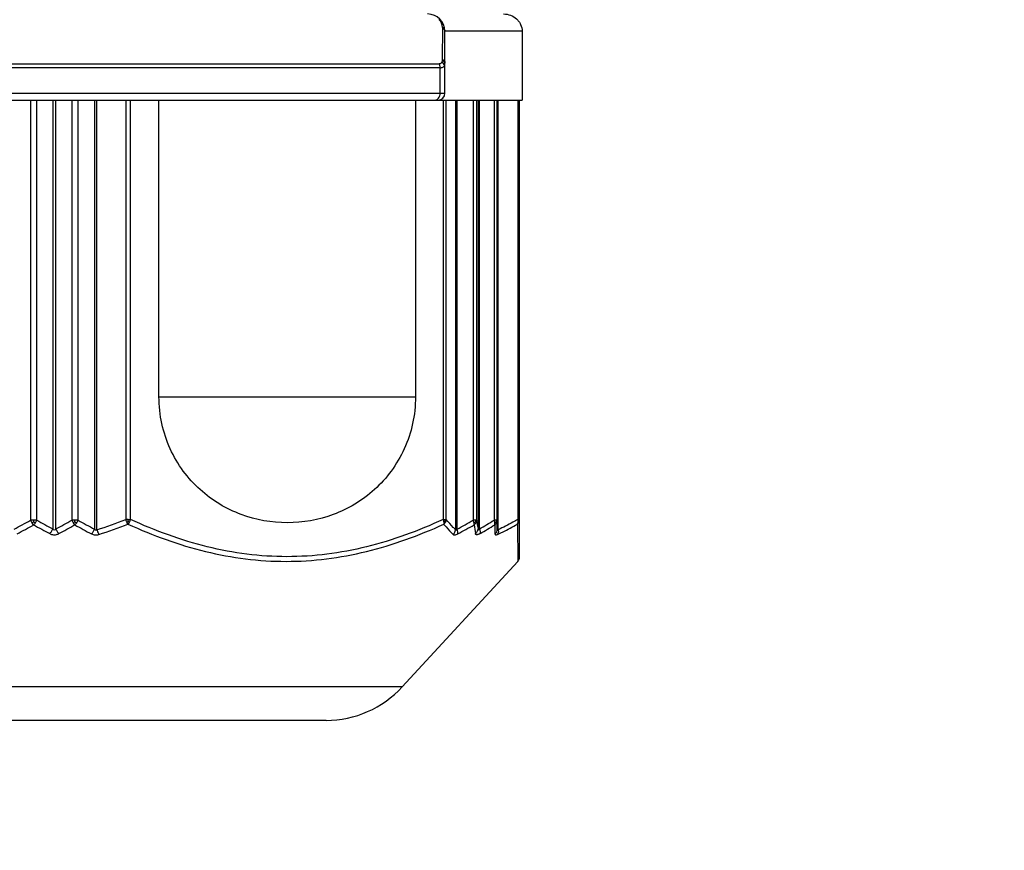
# Model space of a CAD drawing. Header units: millimetres. Extents: x 16 to 3344, y 34 to 2360.
# Tile 65 of 127: x 2039 to 2068, y 1473 to 1497. Entities that reach past the tile are written whole.
import ezdxf

# ---------------------------------------------------------------- set-up
doc = ezdxf.new("R2010")
doc.units = ezdxf.units.MM
doc.header["$LTSCALE"] = 185.02
doc.header["$PDMODE"] = 3
doc.header["$PDSIZE"] = 0.3
doc.linetypes.add('CENTER', pattern=[0.6, 0.375, -0.075, 0.075, -0.075])
doc.layers.get('0').update_dxf_attribs({"linetype": 'CONTINUOUS'})
doc.layers.get('Defpoints').update_dxf_attribs({"linetype": 'CONTINUOUS'})
for name, color, linetype in [('BASE_ASM_PBL25', 7, 'CONTINUOUS'), ('DEFAULT_1', 7, 'CENTER'), ('new_view_6_VBL24', 7, 'CONTINUOUS')]:
    doc.layers.add(name, color=color, linetype=linetype)
doc.styles.get("Standard").update_dxf_attribs({"font": 'malgun.ttf'})
doc.dimstyles.new('DIMSTYLE_4', dxfattribs={"dimtxt": 16, "dimasz": 6, "dimexe": 1, "dimexo": 0.5, "dimtad": 1, "dimdsep": 46, "dimtxsty": 'Standard', "dimblk": '_FILLED', "dimblk1": '_FILLED', "dimblk2": '_FILLED', "dimcen": 0.09, "dimclrt": 134, "dimazin": 2, "dimtp": 0.8, "dimtm": 0.8, "dimtfac": 1, "dimtofl": 0, "dimtmove": 0, "dimatfit": 1, "dimldrblk": '_FILLED', "dimfxl": 1, "dimtolj": 1, "dimarcsym": 0})
doc.dimstyles.new('DIMSTYLE_5', dxfattribs={"dimtxt": 16, "dimasz": 6, "dimexe": 1, "dimexo": 0.5, "dimtad": 1, "dimdsep": 46, "dimtxsty": 'Standard', "dimblk": '_FILLED', "dimblk1": '_FILLED', "dimblk2": '_FILLED', "dimcen": 0.09, "dimclrt": 134, "dimazin": 2, "dimtp": 0.5, "dimtm": 0.5, "dimtfac": 1, "dimtofl": 0, "dimtmove": 0, "dimatfit": 1, "dimldrblk": '_FILLED', "dimfxl": 1, "dimtolj": 1, "dimarcsym": 0})
doc.dimstyles.new('DIMSTYLE_6', dxfattribs={"dimtxt": 16, "dimasz": 6, "dimexe": 1, "dimexo": 0.5, "dimgap": 4, "dimtad": 1, "dimdec": 1, "dimdsep": 46, "dimtxsty": 'Standard', "dimblk": '_FILLED', "dimblk1": '_FILLED', "dimblk2": '_FILLED', "dimcen": 0.09, "dimclrt": 134, "dimazin": 2, "dimtp": 0.5, "dimtm": 0.5, "dimtfac": 1, "dimtdec": 65535, "dimtofl": 0, "dimtmove": 0, "dimatfit": 3, "dimldrblk": '_FILLED', "dimfxl": 1, "dimtolj": 1, "dimarcsym": 0})

# ---------------------------------------------------------------- blocks, each defined once
blk = doc.blocks.new('_FILLED')
at = {"color": 0, "linetype": 'ByBlock'}
blk.add_solid([(0, 0), (-1, 0.2), (-1, -0.2)], dxfattribs=at)
blk = doc.blocks.new('*D6')
at = {"color": 0, "lineweight": -2, "transparency": 16777216}
for p, q in [((2366.928, 1880.859), (2407.857, 1911.02)), ((2407.857, 1911.02), (2460.471, 1911.02)), ((2040.09, 1639.91), (2040.09, 1640.09)), ((2040, 1640), (2040.18, 1640))]:
    blk.add_line(p, q, dxfattribs=at)
at = {"layer": 'Defpoints', "color": 0, "transparency": 16777216}
for p in [(2362.098, 1877.299), (1718.082, 1402.701)]:
    blk.add_point(p, dxfattribs=at)
at = {"color": 0, "lineweight": -2, "transparency": 16777216, "xscale": 6, "yscale": 6, "zscale": 6, "rotation": 216.3878298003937}
blk.add_blockref('_FILLED', (2362.098, 1877.299), dxfattribs=at)
at = {"color": 134, "transparency": 16777216, "insert": (2405.41, 1932.979), "char_height": 16, "width": 58.13333, "attachment_point": 1, "line_spacing_factor": 0.9}
blk.add_mtext('\\A1;%%C800', dxfattribs=at)
blk = doc.blocks.new('*D7')
at = {"color": 0, "lineweight": -2, "transparency": 16777216}
for p, q in [((2154.715, 1476.17), (2154.895, 1476.17)), ((2154.805, 1476.08), (2154.805, 1476.26)), ((2354.254, 1424.63), (2417.964, 1408.166))]:
    blk.add_line(p, q, dxfattribs=at)
at = {"layer": 'Defpoints', "color": 0, "transparency": 16777216}
for p in [(1961.166, 1526.208), (2348.444, 1426.131)]:
    blk.add_point(p, dxfattribs=at)
at = {"color": 0, "lineweight": -2, "transparency": 16777216, "xscale": 6, "yscale": 6, "zscale": 6, "rotation": 165.5110754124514}
blk.add_blockref('_FILLED', (2348.444, 1426.131), dxfattribs=at)
at = {"color": 134, "transparency": 16777216, "insert": (2415.326, 1430.125), "char_height": 16, "width": 79.52593, "attachment_point": 1, "line_spacing_factor": 0.9}
blk.add_mtext('\\A1;3-%%c400', dxfattribs=at)
blk = doc.blocks.new('*D9')
at = {"color": 0, "lineweight": -2, "transparency": 16777216}
for p, q in [((2040.09, 2042), (2040.09, 2094.594)), ((1809.512, 1310.701), (1779.346, 1267.618))]:
    blk.add_line(p, q, dxfattribs=at)
blk.add_arc((2040.09, 1640), 453.594, 90.7579, 234.2421, dxfattribs=at)
at = {"layer": 'Defpoints', "color": 0, "transparency": 16777216}
for p in [(2040.09, 2041.5), (2040.09, 2036.964), (1701.244, 1941.547), (1812.401, 1314.826), (1809.799, 1311.11)]:
    blk.add_point(p, dxfattribs=at)
at = {"color": 0, "lineweight": -2, "transparency": 16777216, "xscale": 6, "yscale": 6, "zscale": 6}
for p, rotation in [((2040.09, 2093.594), 0.3789481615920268), ((1779.919, 1268.438), 324.6210518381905)]:
    blk.add_blockref('_FILLED', p, dxfattribs=dict(at, rotation=rotation))
at = {"color": 134, "transparency": 16777216, "insert": (1583.329, 1784.016), "char_height": 16, "width": 47.46667, "attachment_point": 2, "rotation": 72.5, "line_spacing_factor": 0.9}
blk.add_mtext('\\A1;145°', dxfattribs=at)
blk = doc.blocks.new('BASE_ASM_PBL25', base_point=(2156.381, 1661.694))
at = {"layer": 'BASE_ASM_PBL25', "color": 7}
for p, q in [((2167.641, 1576.767), (2167.636, 1575.854)), ((2167.641, 1576.779), (2167.641, 1576.767)), ((2169.955, 1576.668), (2167.714, 1576.668)), ((2167.714, 1574.868), (2167.714, 1576.668)), ((2169.955, 1576.668), (2169.955, 1574.668)), ((2167.635, 1575.854), (2167.635, 1575.841)), ((2167.575, 1575.607), (2145.187, 1575.607)), ((2145.212, 1575.718), (2167.551, 1575.718)), ((2167.575, 1574.868), (2167.575, 1575.607)), ((2142.881, 1574.668), (2169.955, 1574.668)), ((2145.049, 1574.868), (2167.714, 1574.868)), ((2155.69, 1574.668), (2155.69, 1562.477)), ((2155.875, 1562.477), (2155.875, 1574.668)), ((2156.338, 1574.668), (2156.338, 1562.223)), ((2156.424, 1562.223), (2156.424, 1574.668)), ((2156.887, 1574.668), (2156.887, 1562.477)), ((2157.072, 1562.477), (2157.072, 1574.668)), ((2157.548, 1574.668), (2157.548, 1562.215)), ((2157.618, 1562.199), (2157.618, 1574.668)), ((2158.457, 1574.668), (2158.457, 1562.497)), ((2158.597, 1562.497), (2158.597, 1574.668)), ((2159.419, 1566.054), (2159.419, 1574.668)), ((2166.861, 1574.668), (2166.861, 1566.054)), ((2167.665, 1574.668), (2167.665, 1562.497)), ((2167.755, 1562.497), (2167.755, 1574.668)), ((2168.023, 1574.668), (2168.023, 1562.199)), ((2168.067, 1562.215), (2168.067, 1574.668)), ((2168.538, 1574.668), (2168.538, 1562.477)), ((2168.636, 1562.477), (2168.636, 1574.668)), ((2168.675, 1574.668), (2168.675, 1562.223)), ((2168.718, 1562.223), (2168.718, 1574.668)), ((2169.142, 1574.668), (2169.142, 1562.477)), ((2169.229, 1562.477), (2169.229, 1574.668)), ((2169.234, 1574.668), (2169.234, 1562.215)), ((2169.26, 1562.199), (2169.26, 1574.668)), ((2169.83, 1574.668), (2169.83, 1562.497)), ((2169.881, 1561.417), (2169.881, 1574.668)), ((2159.419, 1566.054), (2166.861, 1566.054)), ((2155.782, 1562.477), (2155.69, 1562.477)), ((2155.782, 1562.477), (2155.789, 1562.477)), ((2155.875, 1562.477), (2155.789, 1562.477)), ((2156.974, 1562.477), (2156.887, 1562.477)), ((2156.974, 1562.477), (2156.98, 1562.477)), ((2157.072, 1562.477), (2156.98, 1562.477)), ((2167.72, 1562.497), (2167.755, 1562.497)), ((2168.606, 1562.477), (2168.538, 1562.477)), ((2168.636, 1562.477), (2168.606, 1562.477)), ((2169.205, 1562.477), (2169.142, 1562.477)), ((2169.229, 1562.477), (2169.205, 1562.477)), ((2169.234, 1562.215), (2169.229, 1562.477)), ((2169.818, 1562.361), (2169.828, 1561.282)), ((2169.868, 1562.497), (2169.83, 1562.497)), ((2169.881, 1562.497), (2169.868, 1562.497)), ((2169.159, 1562.341), (2169.167, 1562.08)), ((2166.474, 1557.637), (2169.828, 1561.282)), ((2166.474, 1557.637), (2147.672, 1557.637)), ((2164.266, 1556.668), (2148.496, 1556.668))]:
    blk.add_line(p, q, dxfattribs=at)
blk.add_lwpolyline([(2169.828, 1561.282), (2169.832, 1561.287), (2169.843, 1561.3), (2169.853, 1561.315), (2169.861, 1561.331), (2169.868, 1561.348), (2169.874, 1561.366), (2169.878, 1561.384), (2169.88, 1561.401), (2169.881, 1561.417)], dxfattribs=at)
for centre, radius, start, end in [((2167.214, 1576.668), 0.5, 360, 89.998), ((2167.344, 1576.781), 0.297, 359.6809, 48.5068), ((2167.607, 1576.655), 0.107, 6.791, 13.8374), ((2167.613, 1576.656), 0.101, 0.037, 6.7848), ((2167.514, 1574.868), 0.2, 270, 360), ((2146.708, 1578.304), 18.199, 297.8663, 299.577), ((2156.087, 1562.644), 0.43, 202.9173, 214.2512), ((2161.379, 1562.429), 5.597, 179.5185, 180.0479), ((2155.429, 1562.678), 0.489, 325.6619, 335.7168), ((2165.646, 1579.747), 19.843, 240.4989, 242.0231), ((2147.116, 1579.747), 19.843, 297.9767, 299.501), ((2157.333, 1562.677), 0.489, 204.2826, 214.3391), ((2151.384, 1562.429), 5.597, 359.9522, 0.4816), ((2156.675, 1562.644), 0.431, 325.7537, 337.0741), ((2166.055, 1578.304), 18.199, 240.423, 242.1337), ((2152.48, 1578.01), 16.625, 288.0028, 291.0703), ((2152.511, 1578.111), 16.857, 287.8299, 290.8816), ((2157.548, 1562.49), 0.981, 357.3938, 0.3816), ((2159.612, 1578.021), 17.924, 298.1435, 299.8649), ((2194.589, 1566.365), 26.243, 188.5217, 189.0825), ((2159.808, 1577.571), 17.747, 300.1351, 301.7292), ((2146.798, 1578.339), 18.348, 297.6093, 299.32), ((2165.555, 1579.788), 19.997, 240.7448, 242.2694), ((2147.207, 1579.787), 19.996, 297.7315, 299.2558), ((2165.965, 1578.34), 18.35, 240.6801, 242.3907), ((2159.682, 1577.892), 17.907, 297.9937, 299.7246), ((2194.641, 1566.504), 26.411, 189.0688, 189.6268), ((2159.876, 1577.431), 17.717, 299.9961, 301.5992), ((2164.266, 1559.668), 3, 270, 317.3812)]:
    blk.add_arc(centre, radius, start, end, dxfattribs=at)
for points, knots in [([(2169.419, 1577.168), (2169.487, 1577.168), (2169.623, 1577.144), (2169.771, 1577.055), (2169.862, 1576.955), (2169.932, 1576.838), (2169.955, 1576.735), (2169.955, 1576.668)], [0, 0, 0, 0, 0.249962, 0.499772, 0.625212, 0.750636, 1, 1, 1, 1]), ([(2167.641, 1576.779), (2167.648, 1576.775), (2167.673, 1576.757), (2167.694, 1576.733), (2167.704, 1576.713)], [0, 0, 0, 0, 0.269215, 1, 1, 1, 1]), ([(2167.641, 1576.767), (2167.658, 1576.757), (2167.688, 1576.733), (2167.706, 1576.698), (2167.711, 1576.681)], [0, 0, 0, 0, 0.528538, 1, 1, 1, 1]), ([(2167.704, 1576.713), (2167.705, 1576.709), (2167.711, 1576.695), (2167.714, 1576.679), (2167.714, 1576.668)], [0, 0, 0, 0, 0.255572, 1, 1, 1, 1]), ([(2167.635, 1575.841), (2167.635, 1575.836), (2167.635, 1575.816), (2167.632, 1575.796), (2167.628, 1575.781)], [0, 0, 0, 0, 0.26217, 1, 1, 1, 1]), ([(2167.635, 1575.854), (2167.658, 1575.842), (2167.696, 1575.812), (2167.714, 1575.765), (2167.714, 1575.743)], [0, 0, 0, 0, 0.537285, 1, 1, 1, 1]), ([(2167.71, 1575.756), (2167.706, 1575.773), (2167.686, 1575.808), (2167.654, 1575.832), (2167.635, 1575.841)], [0, 0, 0, 0, 0.467901, 1, 1, 1, 1]), ([(2167.628, 1575.781), (2167.623, 1575.765), (2167.61, 1575.74), (2167.579, 1575.721), (2167.56, 1575.718), (2167.551, 1575.718)], [0, 0, 0, 0, 0.48936, 0.731874, 1, 1, 1, 1]), ([(2167.575, 1575.607), (2167.575, 1575.617), (2167.573, 1575.655), (2167.563, 1575.693), (2167.551, 1575.718)], [0, 0, 0, 0, 0.257119, 1, 1, 1, 1]), ([(2167.575, 1575.607), (2167.59, 1575.607), (2167.618, 1575.61), (2167.655, 1575.622), (2167.684, 1575.643), (2167.697, 1575.661), (2167.701, 1575.671)], [0, 0, 0, 0, 0.300931, 0.558804, 0.78591, 1, 1, 1, 1]), ([(2167.701, 1575.671), (2167.698, 1575.692), (2167.679, 1575.735), (2167.647, 1575.767), (2167.628, 1575.781)], [0, 0, 0, 0, 0.476316, 1, 1, 1, 1]), ([(2167.701, 1575.671), (2167.703, 1575.675), (2167.711, 1575.694), (2167.714, 1575.715), (2167.714, 1575.73)], [0, 0, 0, 0, 0.239332, 1, 1, 1, 1]), ([(2167.43, 1574.668), (2167.449, 1574.668), (2167.49, 1574.68), (2167.538, 1574.726), (2167.568, 1574.792), (2167.575, 1574.842), (2167.575, 1574.868)], [0, 0, 0, 0, 0.211917, 0.447886, 0.714187, 1, 1, 1, 1]), ([(2166.861, 1566.054), (2166.861, 1565.795), (2166.805, 1565.277), (2166.562, 1564.545), (2166.181, 1563.895), (2165.689, 1563.351), (2165.114, 1562.925), (2164.282, 1562.525), (2163.14, 1562.32), (2161.998, 1562.525), (2161.165, 1562.925), (2160.591, 1563.351), (2160.099, 1563.895), (2159.717, 1564.545), (2159.474, 1565.277), (2159.419, 1565.795), (2159.419, 1566.054)], [0, 0, 0, 0, 0.067361, 0.133774, 0.198588, 0.261578, 0.322874, 0.382826, 0.5, 0.617174, 0.677126, 0.738422, 0.801412, 0.866226, 0.932639, 1, 1, 1, 1]), ([(2155.731, 1562.402), (2155.735, 1562.404), (2155.752, 1562.411), (2155.769, 1562.419), (2155.782, 1562.425)], [0, 0, 0, 0, 0.240624, 1, 1, 1, 1]), ([(2155.783, 1562.341), (2155.778, 1562.345), (2155.759, 1562.364), (2155.742, 1562.385), (2155.731, 1562.402)], [0, 0, 0, 0, 0.236238, 1, 1, 1, 1]), ([(2155.782, 1562.425), (2155.786, 1562.423), (2155.803, 1562.414), (2155.82, 1562.407), (2155.833, 1562.402)], [0, 0, 0, 0, 0.255523, 1, 1, 1, 1]), ([(2155.833, 1562.402), (2155.829, 1562.396), (2155.814, 1562.375), (2155.797, 1562.354), (2155.783, 1562.341)], [0, 0, 0, 0, 0.264269, 1, 1, 1, 1]), ([(2156.929, 1562.402), (2156.933, 1562.403), (2156.951, 1562.41), (2156.968, 1562.419), (2156.98, 1562.425)], [0, 0, 0, 0, 0.242742, 1, 1, 1, 1]), ([(2156.98, 1562.341), (2156.975, 1562.345), (2156.957, 1562.364), (2156.941, 1562.385), (2156.929, 1562.402)], [0, 0, 0, 0, 0.233799, 1, 1, 1, 1]), ([(2156.98, 1562.425), (2156.985, 1562.423), (2157.001, 1562.415), (2157.018, 1562.407), (2157.031, 1562.402)], [0, 0, 0, 0, 0.257431, 1, 1, 1, 1]), ([(2157.031, 1562.402), (2157.027, 1562.396), (2157.012, 1562.375), (2156.994, 1562.354), (2156.98, 1562.341)], [0, 0, 0, 0, 0.262047, 1, 1, 1, 1]), ([(2158.486, 1562.423), (2158.484, 1562.429), (2158.473, 1562.453), (2158.463, 1562.478), (2158.457, 1562.497)], [0, 0, 0, 0, 0.244051, 1, 1, 1, 1]), ([(2158.519, 1562.361), (2158.516, 1562.366), (2158.505, 1562.386), (2158.494, 1562.407), (2158.486, 1562.423)], [0, 0, 0, 0, 0.227794, 1, 1, 1, 1]), ([(2158.519, 1562.361), (2158.523, 1562.366), (2158.541, 1562.384), (2158.556, 1562.406), (2158.565, 1562.422)], [0, 0, 0, 0, 0.23874, 1, 1, 1, 1]), ([(2158.519, 1562.361), (2159.242, 1562.033), (2160.368, 1561.623), (2161.925, 1561.332), (2163.105, 1561.257), (2164.283, 1561.332), (2165.837, 1561.622), (2166.959, 1562.032), (2167.68, 1562.361)], [0, 0, 0, 0, 0.25152, 0.376275, 0.500526, 0.624695, 0.749222, 1, 1, 1, 1]), ([(2158.528, 1562.446), (2158.531, 1562.444), (2158.544, 1562.436), (2158.556, 1562.428), (2158.566, 1562.422)], [0, 0, 0, 0, 0.258634, 1, 1, 1, 1]), ([(2158.529, 1562.497), (2158.541, 1562.497), (2158.564, 1562.497), (2158.586, 1562.497), (2158.597, 1562.497)], [0, 0, 0, 0, 0.516234, 1, 1, 1, 1]), ([(2167.665, 1562.497), (2166.95, 1562.168), (2165.838, 1561.758), (2164.298, 1561.467), (2163.131, 1561.393), (2161.965, 1561.467), (2160.425, 1561.758), (2159.312, 1562.168), (2158.597, 1562.497)], [0, 0, 0, 0, 0.251406, 0.37595, 0.49999, 0.624034, 0.748585, 1, 1, 1, 1]), ([(2167.665, 1562.497), (2167.667, 1562.49), (2167.673, 1562.466), (2167.678, 1562.441), (2167.68, 1562.422)], [0, 0, 0, 0, 0.262369, 1, 1, 1, 1]), ([(2167.665, 1562.497), (2167.67, 1562.497), (2167.688, 1562.497), (2167.707, 1562.497), (2167.72, 1562.497)], [0, 0, 0, 0, 0.27814, 1, 1, 1, 1]), ([(2167.715, 1562.446), (2167.712, 1562.444), (2167.701, 1562.435), (2167.689, 1562.427), (2167.68, 1562.422)], [0, 0, 0, 0, 0.240912, 1, 1, 1, 1]), ([(2167.68, 1562.422), (2167.68, 1562.417), (2167.682, 1562.397), (2167.682, 1562.376), (2167.68, 1562.361)], [0, 0, 0, 0, 0.278507, 1, 1, 1, 1]), ([(2167.68, 1562.361), (2167.702, 1562.335), (2167.79, 1562.233), (2167.882, 1562.134), (2167.953, 1562.064)], [0, 0, 0, 0, 0.256975, 1, 1, 1, 1]), ([(2167.715, 1562.446), (2167.716, 1562.444), (2167.722, 1562.436), (2167.727, 1562.429), (2167.731, 1562.423)], [0, 0, 0, 0, 0.27926, 1, 1, 1, 1]), ([(2167.755, 1562.497), (2167.753, 1562.478), (2167.746, 1562.452), (2167.734, 1562.429), (2167.731, 1562.423)], [0, 0, 0, 0, 0.745961, 1, 1, 1, 1]), ([(2168.023, 1562.199), (2168, 1562.222), (2167.908, 1562.319), (2167.819, 1562.419), (2167.755, 1562.497)], [0, 0, 0, 0, 0.242911, 1, 1, 1, 1]), ([(2168.56, 1562.402), (2168.559, 1562.408), (2168.554, 1562.433), (2168.546, 1562.458), (2168.538, 1562.477)], [0, 0, 0, 0, 0.233808, 1, 1, 1, 1]), ([(2168.56, 1562.402), (2168.564, 1562.404), (2168.578, 1562.41), (2168.591, 1562.418), (2168.6, 1562.425)], [0, 0, 0, 0, 0.267494, 1, 1, 1, 1]), ([(2168.561, 1562.341), (2168.562, 1562.345), (2168.565, 1562.366), (2168.563, 1562.386), (2168.56, 1562.402)], [0, 0, 0, 0, 0.219792, 1, 1, 1, 1]), ([(2168.615, 1562.402), (2168.611, 1562.396), (2168.597, 1562.373), (2168.577, 1562.353), (2168.561, 1562.341)], [0, 0, 0, 0, 0.246191, 1, 1, 1, 1]), ([(2168.606, 1562.477), (2168.606, 1562.472), (2168.606, 1562.454), (2168.603, 1562.437), (2168.6, 1562.425)], [0, 0, 0, 0, 0.277721, 1, 1, 1, 1]), ([(2168.6, 1562.425), (2168.602, 1562.423), (2168.607, 1562.416), (2168.612, 1562.408), (2168.615, 1562.402)], [0, 0, 0, 0, 0.293506, 1, 1, 1, 1]), ([(2168.636, 1562.477), (2168.635, 1562.457), (2168.629, 1562.431), (2168.618, 1562.408), (2168.615, 1562.402)], [0, 0, 0, 0, 0.745682, 1, 1, 1, 1]), ([(2169.163, 1562.402), (2169.162, 1562.408), (2169.157, 1562.433), (2169.149, 1562.458), (2169.142, 1562.477)], [0, 0, 0, 0, 0.233392, 1, 1, 1, 1]), ([(2169.159, 1562.341), (2169.161, 1562.345), (2169.165, 1562.365), (2169.165, 1562.386), (2169.163, 1562.402)], [0, 0, 0, 0, 0.221988, 1, 1, 1, 1]), ([(2169.21, 1562.402), (2169.207, 1562.396), (2169.194, 1562.373), (2169.175, 1562.353), (2169.159, 1562.341)], [0, 0, 0, 0, 0.246747, 1, 1, 1, 1]), ([(2169.163, 1562.402), (2169.166, 1562.403), (2169.179, 1562.41), (2169.191, 1562.418), (2169.199, 1562.425)], [0, 0, 0, 0, 0.268844, 1, 1, 1, 1]), ([(2169.205, 1562.477), (2169.205, 1562.472), (2169.205, 1562.454), (2169.202, 1562.437), (2169.199, 1562.425)], [0, 0, 0, 0, 0.277749, 1, 1, 1, 1]), ([(2169.199, 1562.425), (2169.201, 1562.423), (2169.205, 1562.416), (2169.209, 1562.408), (2169.21, 1562.402)], [0, 0, 0, 0, 0.294362, 1, 1, 1, 1]), ([(2169.244, 1562.064), (2169.293, 1562.087), (2169.486, 1562.181), (2169.677, 1562.282), (2169.818, 1562.361)], [0, 0, 0, 0, 0.248354, 1, 1, 1, 1]), ([(2169.83, 1562.497), (2169.783, 1562.47), (2169.596, 1562.366), (2169.405, 1562.268), (2169.26, 1562.199)], [0, 0, 0, 0, 0.251717, 1, 1, 1, 1]), ([(2169.818, 1562.361), (2169.821, 1562.366), (2169.83, 1562.385), (2169.835, 1562.407), (2169.836, 1562.423)], [0, 0, 0, 0, 0.235882, 1, 1, 1, 1]), ([(2169.836, 1562.423), (2169.837, 1562.429), (2169.838, 1562.454), (2169.835, 1562.479), (2169.83, 1562.497)], [0, 0, 0, 0, 0.239196, 1, 1, 1, 1]), ([(2169.836, 1562.423), (2169.839, 1562.425), (2169.848, 1562.431), (2169.856, 1562.439), (2169.862, 1562.446)], [0, 0, 0, 0, 0.262369, 1, 1, 1, 1]), ([(2169.862, 1562.446), (2169.862, 1562.444), (2169.864, 1562.436), (2169.865, 1562.428), (2169.865, 1562.422)], [0, 0, 0, 0, 0.27366, 1, 1, 1, 1]), ([(2156.25, 1562.087), (2156.268, 1562.106), (2156.301, 1562.149), (2156.327, 1562.197), (2156.338, 1562.223)], [0, 0, 0, 0, 0.479831, 1, 1, 1, 1]), ([(2156.25, 1562.087), (2156.26, 1562.082), (2156.301, 1562.063), (2156.347, 1562.054), (2156.381, 1562.055)], [0, 0, 0, 0, 0.241811, 1, 1, 1, 1]), ([(2156.424, 1562.223), (2156.414, 1562.208), (2156.395, 1562.186), (2156.367, 1562.192), (2156.351, 1562.204), (2156.343, 1562.215), (2156.338, 1562.223)], [0, 0, 0, 0, 0.492264, 0.620472, 0.748, 1, 1, 1, 1]), ([(2156.381, 1562.055), (2156.393, 1562.054), (2156.438, 1562.057), (2156.483, 1562.071), (2156.512, 1562.087)], [0, 0, 0, 0, 0.257951, 1, 1, 1, 1]), ([(2156.424, 1562.223), (2156.435, 1562.197), (2156.461, 1562.149), (2156.494, 1562.106), (2156.512, 1562.087)], [0, 0, 0, 0, 0.520175, 1, 1, 1, 1]), ([(2157.461, 1562.08), (2157.48, 1562.098), (2157.513, 1562.141), (2157.538, 1562.19), (2157.548, 1562.215)], [0, 0, 0, 0, 0.483947, 1, 1, 1, 1]), ([(2157.461, 1562.08), (2157.492, 1562.063), (2157.564, 1562.044), (2157.637, 1562.052), (2157.672, 1562.064)], [0, 0, 0, 0, 0.487248, 1, 1, 1, 1]), ([(2157.618, 1562.199), (2157.613, 1562.194), (2157.601, 1562.185), (2157.578, 1562.186), (2157.56, 1562.198), (2157.552, 1562.209), (2157.548, 1562.216)], [0, 0, 0, 0, 0.253198, 0.50518, 0.753412, 1, 1, 1, 1]), ([(2157.618, 1562.199), (2157.622, 1562.187), (2157.637, 1562.141), (2157.656, 1562.095), (2157.672, 1562.064)], [0, 0, 0, 0, 0.270052, 1, 1, 1, 1]), ([(2167.953, 1562.064), (2167.973, 1562.081), (2168.005, 1562.123), (2168.02, 1562.174), (2168.023, 1562.199)], [0, 0, 0, 0, 0.505742, 1, 1, 1, 1]), ([(2167.953, 1562.064), (2167.959, 1562.058), (2167.977, 1562.049), (2168.009, 1562.05), (2168.047, 1562.06), (2168.073, 1562.073), (2168.087, 1562.08)], [0, 0, 0, 0, 0.174872, 0.393867, 0.670733, 1, 1, 1, 1]), ([(2168.067, 1562.216), (2168.063, 1562.21), (2168.058, 1562.202), (2168.05, 1562.192), (2168.043, 1562.187), (2168.036, 1562.185), (2168.027, 1562.188), (2168.024, 1562.195), (2168.023, 1562.199)], [0, 0, 0, 0, 0.314157, 0.46003, 0.589118, 0.694437, 0.786926, 1, 1, 1, 1]), ([(2168.087, 1562.08), (2168.091, 1562.1), (2168.09, 1562.147), (2168.077, 1562.192), (2168.067, 1562.215)], [0, 0, 0, 0, 0.443105, 1, 1, 1, 1]), ([(2168.602, 1562.087), (2168.624, 1562.104), (2168.659, 1562.144), (2168.674, 1562.197), (2168.675, 1562.223)], [0, 0, 0, 0, 0.510518, 1, 1, 1, 1]), ([(2168.733, 1562.087), (2168.717, 1562.078), (2168.694, 1562.066), (2168.663, 1562.057), (2168.639, 1562.053), (2168.617, 1562.058), (2168.605, 1562.073), (2168.603, 1562.083), (2168.602, 1562.087)], [0, 0, 0, 0, 0.358886, 0.507326, 0.633105, 0.821615, 0.906471, 1, 1, 1, 1]), ([(2168.718, 1562.223), (2168.714, 1562.215), (2168.707, 1562.205), (2168.697, 1562.194), (2168.689, 1562.189), (2168.681, 1562.193), (2168.678, 1562.202), (2168.676, 1562.212), (2168.675, 1562.219), (2168.675, 1562.223)], [0, 0, 0, 0, 0.311323, 0.445346, 0.547822, 0.629854, 0.735916, 0.862754, 1, 1, 1, 1]), ([(2168.718, 1562.223), (2168.728, 1562.199), (2168.74, 1562.154), (2168.74, 1562.107), (2168.733, 1562.087)], [0, 0, 0, 0, 0.556223, 1, 1, 1, 1]), ([(2169.167, 1562.08), (2169.187, 1562.097), (2169.222, 1562.138), (2169.234, 1562.19), (2169.234, 1562.215)], [0, 0, 0, 0, 0.508011, 1, 1, 1, 1]), ([(2169.167, 1562.08), (2169.167, 1562.073), (2169.169, 1562.059), (2169.189, 1562.048), (2169.216, 1562.052), (2169.234, 1562.059), (2169.244, 1562.064)], [0, 0, 0, 0, 0.206643, 0.391363, 0.643713, 1, 1, 1, 1]), ([(2169.26, 1562.199), (2169.258, 1562.197), (2169.255, 1562.192), (2169.25, 1562.188), (2169.244, 1562.185), (2169.239, 1562.188), (2169.237, 1562.193), (2169.235, 1562.202), (2169.234, 1562.21), (2169.234, 1562.215)], [0, 0, 0, 0, 0.161436, 0.293981, 0.391823, 0.473437, 0.572303, 0.69566, 1, 1, 1, 1]), ([(2169.26, 1562.199), (2169.262, 1562.187), (2169.269, 1562.142), (2169.261, 1562.093), (2169.244, 1562.064)], [0, 0, 0, 0, 0.273738, 1, 1, 1, 1])]:
    blk.add_open_spline(points, degree=3, knots=knots, dxfattribs=at)
for points in [[(2167.714, 1575.73), (2167.714, 1575.739), (2167.713, 1575.747), (2167.71, 1575.756)], [(2158.529, 1562.497), (2158.505, 1562.497), (2158.481, 1562.497), (2158.457, 1562.497)], [(2158.486, 1562.423), (2158.501, 1562.43), (2158.515, 1562.437), (2158.528, 1562.446)], [(2158.565, 1562.422), (2158.579, 1562.446), (2158.59, 1562.471), (2158.597, 1562.497)], [(2167.731, 1562.423), (2167.718, 1562.4), (2167.7, 1562.378), (2167.68, 1562.361)], [(2167.72, 1562.497), (2167.72, 1562.48), (2167.718, 1562.463), (2167.715, 1562.446)], [(2169.229, 1562.477), (2169.229, 1562.451), (2169.222, 1562.425), (2169.21, 1562.402)], [(2169.818, 1562.361), (2169.838, 1562.378), (2169.853, 1562.399), (2169.864, 1562.422)], [(2169.868, 1562.497), (2169.868, 1562.48), (2169.866, 1562.462), (2169.862, 1562.446)], [(2169.864, 1562.422), (2169.875, 1562.446), (2169.881, 1562.471), (2169.881, 1562.497)]]:
    blk.add_open_spline(points, degree=3, dxfattribs=at)
blk = doc.blocks.new('NEW_VIEW_6_VBL24', base_point=(2156.381, 1856.943))
at = {"layer": 'BASE_ASM_PBL25'}
blk.add_blockref('BASE_ASM_PBL25', (2156.381, 1661.694), dxfattribs=at)

msp = doc.modelspace()

# ---------------------------------------------------------------- linework, layer by layer
at = {"color": 7}
msp.add_arc((2040.09, 1640), 400, 305, 235, dxfattribs=at)
at = {"layer": 'DEFAULT_1', "color": 1}
msp.add_circle((2040.09, 1640), 200, dxfattribs=at)
for centre, start, end in [((2154.805, 1476.17), 160, 235), ((1925.375, 1476.17), 305, 20)]:
    msp.add_arc(centre, 200, start, end, dxfattribs=at)

# ---------------------------------------------------------------- block references
at = {"layer": 'new_view_6_VBL24'}
msp.add_blockref('NEW_VIEW_6_VBL24', (2040.09, 1776.975), dxfattribs=at)

# ---------------------------------------------------------------- dimensions: what is measured, and where the dimension line sits
at = {"color": 134}
dim = msp.add_angular_dim_2l(base=(1701.244, 1941.547), line1=((2040.09, 2036.964), (2040.09, 2041.5)), line2=((1812.401, 1314.826), (1809.799, 1311.11)), dimstyle='DIMSTYLE_6', dxfattribs=at)
dim.commit()
dim.dimension.update_dxf_attribs({"geometry": '*D9', "text_midpoint": (1607.49, 1776.398), "dimtype": 162})
for p1, p2, text, dimstyle, picture, middle in [((1718.082, 1402.701), (2362.098, 1877.299), '%%C<>', 'DIMSTYLE_4', '*D6', (2434.476, 1911.02)), ((1961.166, 1526.208), (2348.444, 1426.131), '3-%%c<>', 'DIMSTYLE_5', '*D7', (2455.089, 1408.166))]:
    dim = msp.add_diameter_dim_2p(p1=p1, p2=p2, text=text, dimstyle=dimstyle, override={"dimtih": 1, "dimtoh": 1, "dimpost": '<>'}, dxfattribs=at)
    dim.commit()
    dim.dimension.update_dxf_attribs({"geometry": picture, "text_midpoint": middle, "dimtype": 163})

doc.saveas('drawing.dxf')
